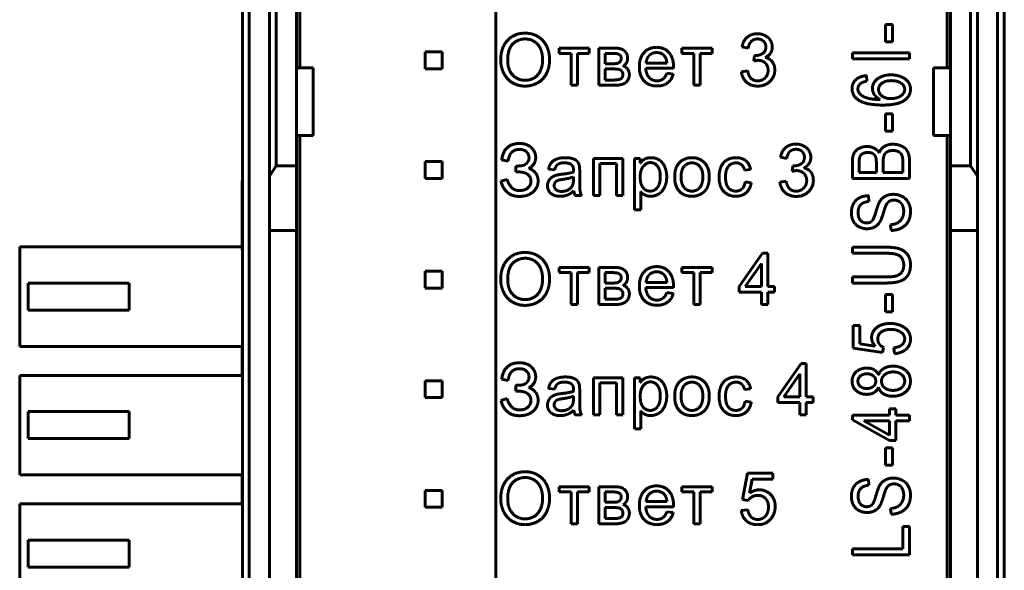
# Model space of a CAD drawing. Header units: millimetres. Extents: x -13 to 16, y -56 to 52.
# Tile 5 of 9: x -13 to 16, y -2 to 14. Entities that reach past the tile are written whole.
import ezdxf

# ---------------------------------------------------------------- set-up
doc = ezdxf.new("R2010")
doc.units = ezdxf.units.MM
doc.linetypes.add('K5LT_BASIC', pattern=[0])

msp = doc.modelspace()

# ---------------------------------------------------------------- linework, layer by layer
at = {"color": 150, "linetype": 'K5LT_BASIC', "lineweight": 60, "true_color": 0x0080ff}
for p, q in [((-5.116, 35.184), (-5.116, 12.784)), ((14.084, 12.784), (14.084, 35.184)), ((-5.816, 9.884), (-5.816, 30.104)), ((-5.216, 12.784), (-5.216, 30.104)), ((14.184, 12.784), (14.184, 30.104)), ((14.784, 30.104), (14.784, 9.884)), ((-6.016, 29.848), (-6.016, 9.576)), ((14.984, 9.576), (14.984, 29.848)), ((0.698, -11.441), (0.698, 27.304)), ((-6.816, 24.664), (-6.816, -27.897)), ((-6.616, -27.897), (-6.616, 24.664)), ((15.584, 24.664), (15.584, -27.897)), ((15.784, 24.664), (15.784, -27.897)), ((12.464, 14.072), (12.255, 14.072)), ((12.255, 14.072), (12.255, 13.558)), ((12.464, 13.558), (12.464, 14.072)), ((12.255, 13.558), (12.464, 13.558)), ((-1.396, 13.259), (-1.396, 12.759)), ((-0.896, 13.259), (-1.396, 13.259)), ((-0.896, 12.759), (-0.896, 13.259)), ((3.473, 13.369), (2.578, 13.369)), ((2.578, 13.369), (2.578, 13.215)), ((2.578, 13.215), (2.933, 13.215)), ((2.933, 13.215), (2.933, 12.271)), ((3.118, 13.215), (3.473, 13.215)), ((3.118, 12.271), (3.118, 13.215)), ((3.473, 13.215), (3.473, 13.369)), ((4.187, 13.369), (3.758, 13.369)), ((3.758, 13.369), (3.758, 12.271)), ((3.944, 13.215), (3.944, 12.906)), ((4.148, 13.215), (3.944, 13.215)), ((7.116, 13.369), (6.222, 13.369)), ((6.222, 13.369), (6.222, 13.215)), ((6.222, 13.215), (6.576, 13.215)), ((6.576, 13.215), (6.576, 12.271)), ((6.761, 13.215), (7.116, 13.215)), ((6.761, 12.271), (6.761, 13.215)), ((7.116, 13.215), (7.116, 13.369)), ((8.002, 13.403), (8.188, 13.369)), ((8.37, 13.152), (8.35, 12.988)), ((12.972, 13.227), (11.276, 13.227)), ((11.276, 13.227), (11.276, 13.048)), ((12.972, 13.048), (12.972, 13.227)), ((3.944, 12.906), (4.142, 12.906)), ((5.158, 12.927), (5.775, 12.927)), ((11.276, 13.048), (12.972, 13.048)), ((-4.716, 12.784), (-5.216, 12.784)), ((-5.216, 10.784), (-5.216, 12.784)), ((-4.716, 10.784), (-4.716, 12.784)), ((-1.396, 12.759), (-0.896, 12.759)), ((3.944, 12.752), (3.944, 12.424)), ((4.17, 12.752), (3.944, 12.752)), ((5.147, 12.773), (5.969, 12.773)), ((5.964, 12.601), (5.772, 12.625)), ((8.169, 12.694), (7.984, 12.67)), ((13.684, 10.784), (13.684, 12.784)), ((14.184, 12.784), (13.684, 12.784)), ((14.184, 10.784), (14.184, 12.784)), ((2.933, 12.271), (3.118, 12.271)), ((3.758, 12.271), (4.254, 12.271)), ((3.944, 12.424), (4.19, 12.424)), ((6.576, 12.271), (6.761, 12.271)), ((11.707, 12.391), (11.691, 12.555)), ((12.255, 11.418), (12.255, 10.904)), ((12.464, 11.418), (12.255, 11.418)), ((12.464, 10.904), (12.464, 11.418)), ((12.255, 10.904), (12.464, 10.904)), ((-5.216, 10.784), (-4.716, 10.784)), ((-5.216, 10.784), (-5.216, 9.884)), ((-5.116, -14.016), (-5.116, 10.784)), ((13.684, 10.784), (14.184, 10.784)), ((14.084, -14.016), (14.084, 10.784)), ((14.184, 9.884), (14.184, 10.784)), ((-1.396, 10.009), (-1.396, 9.509)), ((-0.896, 10.009), (-1.396, 10.009)), ((-0.896, 9.509), (-0.896, 10.009)), ((0.872, 10.059), (1.065, 10.014)), ((3.6, 10.099), (3.6, 9.001)), ((4.465, 10.099), (3.6, 10.099)), ((3.785, 9.001), (3.785, 9.945)), ((3.785, 9.945), (4.28, 9.945)), ((4.28, 9.945), (4.28, 9.001)), ((4.465, 9.001), (4.465, 10.099)), ((4.983, 10.099), (4.814, 10.099)), ((4.814, 10.099), (4.814, 8.58)), ((4.983, 9.955), (4.983, 10.099)), ((9.145, 10.133), (9.331, 10.099)), ((11.276, 10.007), (11.276, 9.5)), ((11.477, 9.949), (11.477, 9.679)), ((11.988, 9.679), (11.988, 9.971)), ((12.189, 9.991), (12.189, 9.679)), ((12.771, 9.679), (12.771, 10.016)), ((12.972, 9.5), (12.972, 10.015)), ((-6.016, 9.576), (-5.816, 9.884)), ((-5.816, 9.884), (-5.216, 9.884)), ((-5.216, 9.884), (-5.216, 7.959)), ((1.29, 9.874), (1.29, 9.699)), ((1.29, 9.699), (1.385, 9.699)), ((2.263, 9.784), (2.446, 9.76)), ((3.187, 9.461), (3.187, 9.708)), ((8.079, 9.747), (8.259, 9.771)), ((9.513, 9.882), (9.493, 9.718)), ((11.477, 9.679), (11.988, 9.679)), ((12.189, 9.679), (12.771, 9.679)), ((14.184, 9.884), (14.184, 7.959)), ((14.784, 9.884), (14.184, 9.884)), ((14.984, 9.576), (14.784, 9.884)), ((-6.826, 9.434), (-6.816, 9.434)), ((-6.826, 9.434), (-6.826, 7.384)), ((-6.016, 7.959), (-6.016, 9.576)), ((-1.396, 9.509), (-0.896, 9.509)), ((1.036, 9.479), (0.845, 9.429)), ((3.003, 9.483), (2.999, 9.551)), ((8.277, 9.379), (8.095, 9.403)), ((9.312, 9.424), (9.127, 9.4)), ((11.276, 9.5), (12.972, 9.5)), ((14.984, 7.959), (14.984, 9.576)), ((4.999, 8.58), (4.999, 9.116)), ((3.052, 9.001), (3.242, 9.001)), ((3.6, 9.001), (3.785, 9.001)), ((4.28, 9.001), (4.465, 9.001)), ((11.768, 8.825), (11.752, 8.997)), ((4.814, 8.58), (4.999, 8.58)), ((-6.016, -11.192), (-6.016, 7.959)), ((-6.016, 7.959), (-5.216, 7.959)), ((-5.216, 7.959), (-5.216, -11.192)), ((12.408, 8.134), (12.427, 7.965)), ((14.184, 7.959), (14.184, -11.192)), ((14.984, 7.959), (14.184, 7.959)), ((14.984, -11.192), (14.984, 7.959)), ((-13.426, 7.479), (-13.426, 4.529)), ((-6.826, 7.479), (-13.426, 7.479)), ((-6.826, 7.384), (-6.816, 7.384)), ((12.256, 7.47), (11.276, 7.47)), ((11.276, 7.47), (11.276, 7.29)), ((8.613, 7.287), (7.918, 6.303)), ((8.764, 7.287), (8.613, 7.287)), ((8.764, 6.303), (8.764, 7.287)), ((11.276, 7.29), (12.255, 7.29)), ((-0.896, 6.759), (-1.396, 6.759)), ((-1.396, 6.759), (-1.396, 6.259)), ((-0.896, 6.259), (-0.896, 6.759)), ((3.473, 6.869), (2.578, 6.869)), ((2.578, 6.869), (2.578, 6.715)), ((3.473, 6.715), (3.473, 6.869)), ((3.758, 6.869), (3.758, 5.771)), ((4.187, 6.869), (3.758, 6.869)), ((7.116, 6.869), (6.222, 6.869)), ((6.222, 6.869), (6.222, 6.715)), ((7.116, 6.715), (7.116, 6.869)), ((8.579, 6.988), (8.101, 6.303)), ((8.579, 6.303), (8.579, 6.988)), ((2.578, 6.715), (2.933, 6.715)), ((2.933, 6.715), (2.933, 5.771)), ((3.118, 5.771), (3.118, 6.715)), ((3.118, 6.715), (3.473, 6.715)), ((4.148, 6.715), (3.944, 6.715)), ((3.944, 6.715), (3.944, 6.406)), ((5.158, 6.427), (5.775, 6.427)), ((6.222, 6.715), (6.576, 6.715)), ((6.576, 6.715), (6.576, 5.771)), ((6.761, 6.715), (7.116, 6.715)), ((6.761, 5.771), (6.761, 6.715)), ((11.276, 6.586), (11.276, 6.407)), ((12.255, 6.586), (11.276, 6.586)), ((-13.176, 5.604), (-13.176, 6.404)), ((-10.176, 6.404), (-13.176, 6.404)), ((-10.176, 5.604), (-10.176, 6.404)), ((-1.396, 6.259), (-0.896, 6.259)), ((3.944, 6.406), (4.142, 6.406)), ((4.17, 6.252), (3.944, 6.252)), ((3.944, 6.252), (3.944, 5.924)), ((5.147, 6.273), (5.969, 6.273)), ((7.918, 6.303), (7.918, 6.133)), ((8.101, 6.303), (8.579, 6.303)), ((8.968, 6.303), (8.764, 6.303)), ((8.968, 6.133), (8.968, 6.303)), ((11.276, 6.407), (12.256, 6.407)), ((3.944, 5.924), (4.19, 5.924)), ((5.964, 6.101), (5.772, 6.125)), ((7.918, 6.133), (8.579, 6.133)), ((8.579, 6.133), (8.579, 5.771)), ((8.764, 5.771), (8.764, 6.133)), ((8.764, 6.133), (8.968, 6.133)), ((12.255, 6.065), (12.255, 5.552)), ((12.464, 6.065), (12.255, 6.065)), ((12.464, 5.552), (12.464, 6.065)), ((-13.176, 5.604), (-10.176, 5.604)), ((2.933, 5.771), (3.118, 5.771)), ((3.758, 5.771), (4.254, 5.771)), ((6.576, 5.771), (6.761, 5.771)), ((8.579, 5.771), (8.764, 5.771)), ((12.255, 5.552), (12.464, 5.552)), ((11.297, 5.144), (11.297, 4.475)), ((11.495, 5.144), (11.297, 5.144)), ((11.495, 4.606), (11.495, 5.144)), ((-13.426, 4.529), (-6.826, 4.529)), ((-6.826, 3.669), (-6.826, 4.529)), ((11.297, 4.475), (12.17, 4.343)), ((11.953, 4.534), (11.495, 4.606)), ((12.17, 4.343), (12.197, 4.499)), ((12.511, 4.488), (12.527, 4.314)), ((9.756, 4.017), (9.061, 3.032)), ((9.907, 4.017), (9.756, 4.017)), ((9.907, 3.032), (9.907, 4.017)), ((-13.426, 3.669), (-13.426, 0.719)), ((-6.826, 3.669), (-13.426, 3.669)), ((-0.896, 3.509), (-1.396, 3.509)), ((-1.396, 3.509), (-1.396, 3.009)), ((-0.896, 3.009), (-0.896, 3.509)), ((0.872, 3.559), (1.065, 3.514)), ((4.465, 3.599), (3.6, 3.599)), ((3.6, 3.599), (3.6, 2.501)), ((4.465, 2.501), (4.465, 3.599)), ((4.983, 3.599), (4.814, 3.599)), ((4.814, 3.599), (4.814, 2.08)), ((4.983, 3.455), (4.983, 3.599)), ((9.722, 3.718), (9.244, 3.032)), ((9.722, 3.032), (9.722, 3.718)), ((1.29, 3.374), (1.29, 3.199)), ((2.263, 3.284), (2.446, 3.26)), ((3.785, 2.501), (3.785, 3.445)), ((3.785, 3.445), (4.28, 3.445)), ((4.28, 3.445), (4.28, 2.501)), ((8.079, 3.247), (8.259, 3.271)), ((-1.396, 3.009), (-0.896, 3.009)), ((1.036, 2.979), (0.845, 2.929)), ((1.29, 3.199), (1.385, 3.199)), ((3.003, 2.983), (2.999, 3.051)), ((3.187, 2.961), (3.187, 3.208)), ((9.061, 3.032), (9.061, 2.863)), ((9.244, 3.032), (9.722, 3.032)), ((10.111, 3.032), (9.907, 3.032)), ((10.111, 2.863), (10.111, 3.032)), ((8.277, 2.879), (8.095, 2.903)), ((9.061, 2.863), (9.722, 2.863)), ((9.722, 2.863), (9.722, 2.501)), ((9.907, 2.501), (9.907, 2.863)), ((9.907, 2.863), (10.111, 2.863)), ((12.376, 2.673), (12.376, 2.491)), ((12.567, 2.673), (12.376, 2.673)), ((12.567, 2.491), (12.567, 2.673)), ((-13.176, 1.794), (-13.176, 2.594)), ((-10.176, 2.594), (-13.176, 2.594)), ((-10.176, 1.794), (-10.176, 2.594)), ((3.052, 2.501), (3.242, 2.501)), ((3.6, 2.501), (3.785, 2.501)), ((4.28, 2.501), (4.465, 2.501)), ((4.999, 2.08), (4.999, 2.616)), ((9.722, 2.501), (9.907, 2.501)), ((11.276, 2.491), (11.276, 2.356)), ((12.376, 2.491), (11.276, 2.491)), ((11.276, 2.356), (12.376, 1.737)), ((12.972, 2.491), (12.567, 2.491)), ((12.972, 2.324), (12.972, 2.491)), ((4.814, 2.08), (4.999, 2.08)), ((12.376, 2.324), (11.617, 2.324)), ((11.617, 2.324), (12.376, 1.9)), ((12.376, 1.9), (12.376, 2.324)), ((12.567, 2.324), (12.972, 2.324)), ((12.567, 1.737), (12.567, 2.324)), ((-13.176, 1.794), (-10.176, 1.794)), ((12.255, 1.522), (12.255, 1.009)), ((12.464, 1.522), (12.255, 1.522)), ((12.376, 1.737), (12.567, 1.737)), ((12.464, 1.009), (12.464, 1.522)), ((12.255, 1.009), (12.464, 1.009)), ((-13.426, 0.719), (-6.826, 0.719)), ((-6.826, -0.141), (-6.826, 0.719)), ((8.161, 0.768), (8.016, -0.012)), ((8.915, 0.768), (8.161, 0.768)), ((8.229, 0.181), (8.308, 0.591)), ((8.308, 0.591), (8.915, 0.591)), ((8.915, 0.591), (8.915, 0.768)), ((11.768, 0.414), (11.752, 0.586)), ((2.578, 0.369), (2.578, 0.215)), ((3.473, 0.369), (2.578, 0.369)), ((3.473, 0.215), (3.473, 0.369)), ((4.187, 0.369), (3.758, 0.369)), ((3.758, 0.369), (3.758, -0.729)), ((6.222, 0.369), (6.222, 0.215)), ((7.116, 0.369), (6.222, 0.369)), ((7.116, 0.215), (7.116, 0.369)), ((-1.396, 0.259), (-1.396, -0.241)), ((-0.896, 0.259), (-1.396, 0.259)), ((-0.896, -0.241), (-0.896, 0.259)), ((2.578, 0.215), (2.933, 0.215)), ((2.933, 0.215), (2.933, -0.729)), ((3.118, -0.729), (3.118, 0.215)), ((3.118, 0.215), (3.473, 0.215)), ((3.944, 0.215), (3.944, -0.094)), ((4.148, 0.215), (3.944, 0.215)), ((6.222, 0.215), (6.576, 0.215)), ((6.576, 0.215), (6.576, -0.729)), ((6.761, -0.729), (6.761, 0.215)), ((6.761, 0.215), (7.116, 0.215)), ((-6.826, -0.141), (-13.426, -0.141)), ((-13.426, -0.141), (-13.426, -3.091)), ((-1.396, -0.241), (-0.896, -0.241)), ((3.944, -0.094), (4.142, -0.094)), ((3.944, -0.248), (3.944, -0.576)), ((4.17, -0.248), (3.944, -0.248)), ((5.147, -0.227), (5.969, -0.227)), ((5.158, -0.073), (5.775, -0.073)), ((8.016, -0.012), (8.19, -0.036)), ((12.408, -0.277), (12.427, -0.446)), ((3.944, -0.576), (4.19, -0.576)), ((5.964, -0.399), (5.772, -0.375)), ((8.177, -0.319), (7.981, -0.332)), ((2.933, -0.729), (3.118, -0.729)), ((3.758, -0.729), (4.254, -0.729)), ((6.576, -0.729), (6.761, -0.729)), ((12.972, -0.809), (12.771, -0.809)), ((12.771, -0.809), (12.771, -1.475)), ((12.972, -1.655), (12.972, -0.809)), ((-13.176, -2.016), (-13.176, -1.216)), ((-10.176, -1.216), (-13.176, -1.216)), ((-10.176, -2.016), (-10.176, -1.216)), ((11.276, -1.475), (11.276, -1.655)), ((12.771, -1.475), (11.276, -1.475)), ((11.276, -1.655), (12.972, -1.655)), ((-13.176, -2.016), (-10.176, -2.016))]:
    msp.add_line(p, q, dxfattribs=at)
for points in [[(1.57, 13.813), (1.25, 13.813), (1.048, 13.6)], [(1.948, 13.713), (1.78, 13.813), (1.57, 13.813)], [(8.458, 13.795), (8.278, 13.795), (8.157, 13.692)], [(8.687, 13.741), (8.582, 13.795), (8.458, 13.795)], [(8.847, 13.596), (8.791, 13.688), (8.687, 13.741)], [(1.048, 13.6), (0.845, 13.386), (0.845, 13.009)], [(1.205, 13.495), (1.052, 13.348), (1.052, 13.006)], [(1.571, 13.641), (1.358, 13.641), (1.205, 13.495)], [(1.841, 13.565), (1.721, 13.641), (1.571, 13.641)], [(2.024, 13.351), (1.961, 13.489), (1.841, 13.565)], [(2.204, 13.433), (2.116, 13.613), (1.948, 13.713)], [(8.157, 13.692), (8.036, 13.59), (8.002, 13.403)], [(8.188, 13.369), (8.208, 13.505), (8.281, 13.573)], [(8.281, 13.573), (8.353, 13.641), (8.462, 13.641)], [(8.462, 13.641), (8.572, 13.641), (8.642, 13.574)], [(8.642, 13.574), (8.711, 13.506), (8.711, 13.404)], [(8.902, 13.4), (8.902, 13.503), (8.847, 13.596)], [(2.086, 13.028), (2.086, 13.213), (2.024, 13.351)], [(2.293, 13.026), (2.293, 13.254), (2.204, 13.433)], [(4.358, 13.181), (4.297, 13.215), (4.148, 13.215)], [(4.423, 13.342), (4.346, 13.369), (4.187, 13.369)], [(4.42, 13.06), (4.42, 13.147), (4.358, 13.181)], [(4.555, 13.245), (4.5, 13.316), (4.423, 13.342)], [(4.61, 13.077), (4.61, 13.175), (4.555, 13.245)], [(5.1, 13.24), (4.957, 13.087), (4.957, 12.81)], [(5.47, 13.393), (5.243, 13.393), (5.1, 13.24)], [(5.255, 13.154), (5.167, 13.069), (5.158, 12.927)], [(5.831, 13.243), (5.691, 13.393), (5.47, 13.393)], [(5.97, 12.823), (5.97, 13.094), (5.831, 13.243)], [(8.4, 13.15), (8.389, 13.15), (8.37, 13.152)], [(8.616, 13.212), (8.52, 13.15), (8.4, 13.15)], [(8.711, 13.404), (8.711, 13.274), (8.616, 13.212)], [(8.693, 13.092), (8.796, 13.139), (8.849, 13.22)], [(8.849, 13.22), (8.902, 13.301), (8.902, 13.4)], [(0.845, 13.009), (0.845, 12.809), (0.932, 12.63)], [(1.052, 13.006), (1.052, 12.732), (1.199, 12.574)], [(1.94, 12.576), (2.086, 12.735), (2.086, 13.028)], [(2.2, 12.614), (2.293, 12.796), (2.293, 13.026)], [(4.142, 12.906), (4.261, 12.906), (4.305, 12.918)], [(4.305, 12.918), (4.35, 12.931), (4.385, 12.969)], [(4.385, 12.969), (4.42, 13.007), (4.42, 13.06)], [(4.481, 12.841), (4.546, 12.881), (4.578, 12.939)], [(4.578, 12.939), (4.61, 12.998), (4.61, 13.077)], [(5.775, 12.927), (5.762, 13.064), (5.704, 13.133)], [(8.35, 12.988), (8.428, 13.008), (8.481, 13.008)], [(8.481, 13.008), (8.61, 13.008), (8.694, 12.925)], [(8.902, 12.963), (8.827, 13.061), (8.693, 13.092)], [(8.694, 12.925), (8.778, 12.842), (8.778, 12.714)], [(8.976, 12.719), (8.976, 12.865), (8.902, 12.963)], [(0.932, 12.63), (1.019, 12.451), (1.187, 12.348)], [(1.199, 12.574), (1.346, 12.416), (1.568, 12.416)], [(1.568, 12.416), (1.794, 12.416), (1.94, 12.576)], [(1.936, 12.338), (2.107, 12.431), (2.2, 12.614)], [(4.347, 12.74), (4.291, 12.752), (4.17, 12.752)], [(4.436, 12.684), (4.402, 12.729), (4.347, 12.74)], [(4.408, 12.461), (4.467, 12.497), (4.47, 12.587)], [(4.47, 12.587), (4.47, 12.639), (4.436, 12.684)], [(4.61, 12.745), (4.559, 12.816), (4.481, 12.841)], [(4.549, 12.346), (4.65, 12.421), (4.661, 12.577)], [(4.661, 12.577), (4.661, 12.674), (4.61, 12.745)], [(4.957, 12.81), (4.957, 12.543), (5.098, 12.395)], [(5.25, 12.497), (5.158, 12.593), (5.147, 12.773)], [(5.772, 12.625), (5.73, 12.508), (5.657, 12.454)], [(5.795, 12.34), (5.919, 12.433), (5.964, 12.601)], [(5.969, 12.773), (5.97, 12.806), (5.97, 12.823)], [(7.984, 12.67), (8.002, 12.482), (8.134, 12.363)], [(8.277, 12.467), (8.201, 12.537), (8.169, 12.694)], [(8.778, 12.714), (8.778, 12.58), (8.688, 12.489)], [(8.831, 12.382), (8.976, 12.52), (8.976, 12.719)], [(12.421, 12.577), (12.178, 12.577), (12.024, 12.46)], [(12.718, 12.522), (12.581, 12.577), (12.421, 12.577)], [(1.187, 12.348), (1.355, 12.244), (1.569, 12.244)], [(1.569, 12.244), (1.766, 12.244), (1.936, 12.338)], [(4.19, 12.424), (4.349, 12.424), (4.408, 12.461)], [(4.254, 12.271), (4.447, 12.271), (4.549, 12.346)], [(5.098, 12.395), (5.24, 12.247), (5.481, 12.247)], [(5.481, 12.4), (5.343, 12.4), (5.25, 12.497)], [(5.657, 12.454), (5.584, 12.4), (5.481, 12.4)], [(5.481, 12.247), (5.672, 12.247), (5.795, 12.34)], [(8.134, 12.363), (8.266, 12.244), (8.465, 12.244)], [(8.466, 12.398), (8.354, 12.398), (8.277, 12.467)], [(8.465, 12.244), (8.687, 12.244), (8.831, 12.382)], [(8.688, 12.489), (8.598, 12.398), (8.466, 12.398)], [(11.38, 12.433), (11.268, 12.33), (11.268, 12.17)], [(11.691, 12.555), (11.493, 12.535), (11.38, 12.433)], [(11.44, 12.16), (11.44, 12.26), (11.529, 12.328)], [(11.529, 12.328), (11.584, 12.369), (11.707, 12.391)], [(12.024, 12.46), (11.871, 12.342), (11.871, 12.176)], [(12.155, 12.331), (12.054, 12.257), (12.054, 12.142)], [(12.433, 12.405), (12.256, 12.405), (12.155, 12.331)], [(12.722, 12.33), (12.616, 12.405), (12.433, 12.405)], [(12.928, 12.371), (12.855, 12.467), (12.718, 12.522)], [(12.829, 12.148), (12.829, 12.255), (12.722, 12.33)], [(13.001, 12.153), (13.001, 12.274), (12.928, 12.371)], [(11.268, 12.17), (11.268, 11.955), (11.462, 11.828)], [(11.495, 12.018), (11.44, 12.08), (11.44, 12.16)], [(11.705, 11.894), (11.567, 11.94), (11.495, 12.018)], [(11.871, 12.176), (11.871, 12.081), (11.927, 11.994)], [(11.927, 11.994), (11.982, 11.907), (12.097, 11.846)], [(12.054, 12.142), (12.054, 12.029), (12.155, 11.951)], [(12.627, 11.909), (12.726, 11.946), (12.777, 12.01)], [(12.777, 12.01), (12.829, 12.075), (12.829, 12.148)], [(12.809, 11.814), (13.001, 11.945), (13.001, 12.153)], [(11.462, 11.828), (11.686, 11.682), (12.178, 11.682)], [(12.097, 11.846), (11.842, 11.848), (11.705, 11.894)], [(12.155, 11.951), (12.256, 11.873), (12.421, 11.873)], [(12.178, 11.682), (12.618, 11.682), (12.809, 11.814)], [(12.421, 11.873), (12.529, 11.873), (12.627, 11.909)], [(1.402, 10.543), (0.943, 10.543), (0.872, 10.059)], [(1.753, 10.419), (1.623, 10.543), (1.402, 10.543)], [(9.601, 10.525), (9.421, 10.525), (9.3, 10.422)], [(9.83, 10.471), (9.725, 10.525), (9.601, 10.525)], [(12.48, 10.521), (12.332, 10.521), (12.223, 10.454)], [(12.702, 10.481), (12.599, 10.521), (12.48, 10.521)], [(1.096, 10.157), (1.126, 10.252), (1.207, 10.31)], [(1.207, 10.31), (1.287, 10.368), (1.401, 10.368)], [(1.401, 10.368), (1.531, 10.368), (1.608, 10.295)], [(1.608, 10.295), (1.684, 10.221), (1.684, 10.122)], [(1.882, 10.13), (1.882, 10.296), (1.753, 10.419)], [(9.3, 10.422), (9.179, 10.32), (9.145, 10.133)], [(9.331, 10.099), (9.351, 10.235), (9.424, 10.303)], [(9.424, 10.303), (9.496, 10.371), (9.605, 10.371)], [(9.605, 10.371), (9.715, 10.371), (9.785, 10.304)], [(9.785, 10.304), (9.854, 10.236), (9.854, 10.134)], [(9.99, 10.325), (9.934, 10.418), (9.83, 10.471)], [(10.045, 10.129), (10.045, 10.233), (9.99, 10.325)], [(11.327, 10.255), (11.276, 10.161), (11.276, 10.007)], [(11.486, 10.402), (11.379, 10.349), (11.327, 10.255)], [(11.71, 10.455), (11.593, 10.455), (11.486, 10.402)], [(11.588, 10.245), (11.524, 10.213), (11.5, 10.153)], [(11.736, 10.277), (11.652, 10.277), (11.588, 10.245)], [(11.914, 10.407), (11.818, 10.455), (11.71, 10.455)], [(11.884, 10.243), (11.825, 10.277), (11.736, 10.277)], [(11.968, 10.141), (11.943, 10.209), (11.884, 10.243)], [(12.07, 10.265), (12.011, 10.36), (11.914, 10.407)], [(12.223, 10.454), (12.115, 10.388), (12.07, 10.265)], [(12.315, 10.296), (12.245, 10.256), (12.217, 10.188)], [(12.48, 10.336), (12.385, 10.336), (12.315, 10.296)], [(12.622, 10.309), (12.56, 10.336), (12.48, 10.336)], [(12.716, 10.241), (12.684, 10.282), (12.622, 10.309)], [(12.86, 10.381), (12.804, 10.441), (12.702, 10.481)], [(12.763, 10.137), (12.749, 10.199), (12.716, 10.241)], [(12.943, 10.233), (12.915, 10.322), (12.86, 10.381)], [(12.972, 10.015), (12.972, 10.144), (12.943, 10.233)], [(1.065, 10.014), (1.065, 10.061), (1.096, 10.157)], [(1.628, 9.972), (1.572, 9.906), (1.5, 9.89)], [(1.684, 10.122), (1.684, 10.038), (1.628, 9.972)], [(1.682, 9.801), (1.882, 9.918), (1.882, 10.13)], [(2.345, 9.973), (2.288, 9.901), (2.263, 9.784)], [(2.51, 10.084), (2.403, 10.045), (2.345, 9.973)], [(2.76, 10.122), (2.618, 10.122), (2.51, 10.084)], [(2.54, 9.923), (2.603, 9.969), (2.736, 9.969)], [(2.736, 9.969), (2.879, 9.969), (2.951, 9.906)], [(2.99, 10.089), (2.902, 10.122), (2.76, 10.122)], [(3.119, 10.006), (3.078, 10.056), (2.99, 10.089)], [(3.178, 9.879), (3.161, 9.956), (3.119, 10.006)], [(5.119, 10.081), (5.044, 10.039), (4.983, 9.955)], [(5.286, 9.977), (5.167, 9.977), (5.075, 9.866)], [(5.303, 10.122), (5.195, 10.122), (5.119, 10.081)], [(5.492, 9.873), (5.406, 9.977), (5.286, 9.977)], [(5.552, 10.05), (5.444, 10.122), (5.303, 10.122)], [(5.714, 9.846), (5.659, 9.978), (5.552, 10.05)], [(6.174, 10.001), (6.005, 9.854), (6.005, 9.55)], [(6.518, 10.122), (6.315, 10.122), (6.174, 10.001)], [(6.518, 9.969), (6.379, 9.969), (6.287, 9.865)], [(6.888, 9.974), (6.744, 10.122), (6.518, 10.122)], [(6.748, 9.864), (6.656, 9.969), (6.518, 9.969)], [(7.031, 9.565), (7.031, 9.826), (6.888, 9.974)], [(7.56, 10.056), (7.44, 9.989), (7.381, 9.856)], [(7.822, 10.122), (7.68, 10.122), (7.56, 10.056)], [(7.601, 9.868), (7.688, 9.969), (7.829, 9.969)], [(8.113, 10.031), (8, 10.122), (7.822, 10.122)], [(7.829, 9.969), (7.922, 9.969), (7.988, 9.913)], [(8.259, 9.771), (8.227, 9.939), (8.113, 10.031)], [(9.759, 9.942), (9.663, 9.88), (9.543, 9.88)], [(9.854, 10.134), (9.854, 10.004), (9.759, 9.942)], [(9.836, 9.821), (9.939, 9.869), (9.992, 9.95)], [(9.992, 9.95), (10.045, 10.031), (10.045, 10.129)], [(11.5, 10.153), (11.477, 10.094), (11.477, 9.949)], [(11.988, 9.971), (11.988, 10.089), (11.968, 10.141)], [(12.217, 10.188), (12.189, 10.119), (12.189, 9.991)], [(12.771, 10.016), (12.771, 10.102), (12.763, 10.137)], [(1.5, 9.89), (1.427, 9.874), (1.29, 9.874)], [(1.385, 9.699), (1.55, 9.699), (1.646, 9.625)], [(1.876, 9.67), (1.798, 9.769), (1.682, 9.801)], [(1.954, 9.434), (1.954, 9.571), (1.876, 9.67)], [(2.446, 9.76), (2.476, 9.877), (2.54, 9.923)], [(3.003, 9.696), (2.896, 9.659), (2.668, 9.633)], [(2.951, 9.906), (3.004, 9.859), (3.004, 9.745)], [(3.004, 9.745), (3.004, 9.735), (3.003, 9.696)], [(3.187, 9.708), (3.187, 9.832), (3.178, 9.879)], [(5.075, 9.866), (4.983, 9.755), (4.983, 9.544)], [(5.579, 9.559), (5.579, 9.769), (5.492, 9.873)], [(5.769, 9.558), (5.769, 9.715), (5.714, 9.846)], [(6.287, 9.865), (6.195, 9.761), (6.195, 9.55)], [(6.841, 9.556), (6.841, 9.76), (6.748, 9.864)], [(7.381, 9.856), (7.322, 9.723), (7.322, 9.545)], [(7.513, 9.551), (7.513, 9.768), (7.601, 9.868)], [(7.988, 9.913), (8.053, 9.857), (8.079, 9.747)], [(9.493, 9.718), (9.571, 9.738), (9.624, 9.738)], [(9.543, 9.88), (9.532, 9.88), (9.513, 9.882)], [(9.624, 9.738), (9.753, 9.738), (9.837, 9.655)], [(10.045, 9.693), (9.97, 9.79), (9.836, 9.821)], [(9.837, 9.655), (9.921, 9.572), (9.921, 9.444)], [(10.119, 9.448), (10.119, 9.595), (10.045, 9.693)], [(0.845, 9.429), (0.974, 8.974), (1.403, 8.974)], [(1.151, 9.257), (1.057, 9.368), (1.036, 9.479)], [(1.646, 9.625), (1.742, 9.551), (1.742, 9.426)], [(1.742, 9.426), (1.742, 9.31), (1.651, 9.228)], [(1.803, 9.106), (1.954, 9.238), (1.954, 9.434)], [(2.269, 9.437), (2.232, 9.371), (2.232, 9.29)], [(2.366, 9.544), (2.306, 9.504), (2.269, 9.437)], [(2.501, 9.605), (2.426, 9.584), (2.366, 9.544)], [(2.456, 9.383), (2.43, 9.344), (2.43, 9.295)], [(2.53, 9.444), (2.482, 9.423), (2.456, 9.383)], [(2.668, 9.633), (2.556, 9.619), (2.501, 9.605)], [(2.693, 9.481), (2.578, 9.464), (2.53, 9.444)], [(2.999, 9.551), (2.897, 9.51), (2.693, 9.481)], [(2.973, 9.298), (3.003, 9.36), (3.003, 9.483)], [(3.198, 9.133), (3.187, 9.202), (3.187, 9.461)], [(4.983, 9.544), (4.983, 9.332), (5.069, 9.231)], [(5.49, 9.235), (5.579, 9.34), (5.579, 9.559)], [(5.708, 9.255), (5.769, 9.39), (5.769, 9.558)], [(6.005, 9.55), (6.005, 9.272), (6.147, 9.124)], [(6.195, 9.55), (6.195, 9.34), (6.287, 9.235)], [(6.749, 9.235), (6.841, 9.341), (6.841, 9.556)], [(6.968, 9.232), (7.031, 9.354), (7.031, 9.565)], [(7.322, 9.545), (7.322, 9.271), (7.459, 9.124)], [(7.598, 9.23), (7.513, 9.33), (7.513, 9.551)], [(8.095, 9.403), (8.075, 9.264), (8.002, 9.197)], [(8.124, 9.083), (8.248, 9.19), (8.277, 9.379)], [(9.127, 9.4), (9.145, 9.211), (9.277, 9.093)], [(9.42, 9.197), (9.344, 9.266), (9.312, 9.424)], [(9.921, 9.444), (9.921, 9.309), (9.831, 9.219)], [(9.974, 9.112), (10.119, 9.25), (10.119, 9.448)], [(1.401, 9.146), (1.246, 9.146), (1.151, 9.257)], [(1.651, 9.228), (1.559, 9.146), (1.401, 9.146)], [(1.403, 8.974), (1.652, 8.974), (1.803, 9.106)], [(2.232, 9.29), (2.232, 9.153), (2.33, 9.065)], [(2.33, 9.065), (2.428, 8.977), (2.611, 8.977)], [(2.43, 9.295), (2.43, 9.221), (2.487, 9.172)], [(2.487, 9.172), (2.544, 9.122), (2.654, 9.122)], [(2.654, 9.122), (2.763, 9.122), (2.848, 9.169)], [(2.818, 9.013), (2.914, 9.05), (3.015, 9.138)], [(2.848, 9.169), (2.933, 9.216), (2.973, 9.298)], [(3.015, 9.138), (3.023, 9.059), (3.052, 9.001)], [(3.242, 9.001), (3.209, 9.064), (3.198, 9.133)], [(4.999, 9.116), (5.047, 9.056), (5.121, 9.016)], [(5.069, 9.231), (5.155, 9.13), (5.277, 9.13)], [(5.277, 9.13), (5.402, 9.13), (5.49, 9.235)], [(5.532, 9.048), (5.648, 9.12), (5.708, 9.255)], [(6.147, 9.124), (6.288, 8.977), (6.518, 8.977)], [(6.287, 9.235), (6.379, 9.13), (6.518, 9.13)], [(6.518, 9.13), (6.657, 9.13), (6.749, 9.235)], [(6.783, 9.044), (6.904, 9.111), (6.968, 9.232)], [(7.459, 9.124), (7.596, 8.977), (7.821, 8.977)], [(7.819, 9.13), (7.682, 9.13), (7.598, 9.23)], [(8.002, 9.197), (7.928, 9.13), (7.819, 9.13)], [(7.821, 8.977), (8.001, 8.977), (8.124, 9.083)], [(9.277, 9.093), (9.409, 8.974), (9.608, 8.974)], [(9.609, 9.128), (9.497, 9.128), (9.42, 9.197)], [(9.608, 8.974), (9.83, 8.974), (9.974, 9.112)], [(9.831, 9.219), (9.741, 9.128), (9.609, 9.128)], [(2.611, 8.977), (2.721, 8.977), (2.818, 9.013)], [(5.121, 9.016), (5.195, 8.977), (5.289, 8.977)], [(5.289, 8.977), (5.416, 8.977), (5.532, 9.048)], [(6.518, 8.977), (6.662, 8.977), (6.783, 9.044)], [(11.485, 8.931), (11.368, 8.869), (11.307, 8.754)], [(11.752, 8.997), (11.603, 8.992), (11.485, 8.931)], [(11.529, 8.732), (11.61, 8.811), (11.768, 8.825)], [(12.08, 8.807), (12.034, 8.726), (11.973, 8.508)], [(12.253, 8.98), (12.149, 8.924), (12.08, 8.807)], [(12.494, 9.036), (12.358, 9.036), (12.253, 8.98)], [(12.273, 8.706), (12.314, 8.791), (12.373, 8.828)], [(12.373, 8.828), (12.432, 8.865), (12.512, 8.865)], [(12.749, 8.975), (12.629, 9.036), (12.494, 9.036)], [(12.512, 8.865), (12.59, 8.865), (12.657, 8.826)], [(12.657, 8.826), (12.723, 8.788), (12.762, 8.711)], [(12.934, 8.798), (12.868, 8.913), (12.749, 8.975)], [(13.001, 8.539), (13.001, 8.683), (12.934, 8.798)], [(11.307, 8.754), (11.247, 8.64), (11.247, 8.49)], [(11.247, 8.49), (11.247, 8.354), (11.305, 8.242)], [(11.448, 8.497), (11.448, 8.652), (11.529, 8.732)], [(11.522, 8.261), (11.448, 8.335), (11.448, 8.497)], [(11.973, 8.508), (11.911, 8.291), (11.852, 8.24)], [(12.191, 8.466), (12.247, 8.652), (12.273, 8.706)], [(12.8, 8.531), (12.8, 8.416), (12.749, 8.325)], [(12.762, 8.711), (12.8, 8.633), (12.8, 8.531)], [(12.934, 8.233), (13.001, 8.356), (13.001, 8.539)], [(11.305, 8.242), (11.363, 8.131), (11.474, 8.073)], [(11.702, 8.187), (11.597, 8.187), (11.522, 8.261)], [(11.852, 8.24), (11.793, 8.187), (11.702, 8.187)], [(11.927, 8.063), (12.021, 8.11), (12.085, 8.206)], [(12.085, 8.206), (12.135, 8.281), (12.191, 8.466)], [(12.617, 8.19), (12.536, 8.146), (12.408, 8.134)], [(12.749, 8.325), (12.699, 8.233), (12.617, 8.19)], [(12.732, 8.039), (12.867, 8.109), (12.934, 8.233)], [(11.474, 8.073), (11.586, 8.015), (11.715, 8.015)], [(11.715, 8.015), (11.832, 8.015), (11.927, 8.063)], [(12.427, 7.965), (12.597, 7.969), (12.732, 8.039)], [(1.57, 7.313), (1.25, 7.313), (1.048, 7.1)], [(1.948, 7.213), (1.78, 7.313), (1.57, 7.313)], [(12.662, 7.424), (12.511, 7.47), (12.256, 7.47)], [(12.907, 7.258), (12.812, 7.378), (12.662, 7.424)], [(1.048, 7.1), (0.845, 6.886), (0.845, 6.509)], [(1.571, 7.141), (1.358, 7.141), (1.205, 6.995)], [(1.841, 7.065), (1.721, 7.141), (1.571, 7.141)], [(2.024, 6.851), (1.961, 6.989), (1.841, 7.065)], [(2.204, 6.933), (2.116, 7.113), (1.948, 7.213)], [(12.255, 7.29), (12.575, 7.29), (12.687, 7.207)], [(12.687, 7.207), (12.8, 7.123), (12.8, 6.926)], [(13.001, 6.942), (13.001, 7.137), (12.907, 7.258)], [(1.205, 6.995), (1.052, 6.848), (1.052, 6.506)], [(2.086, 6.528), (2.086, 6.713), (2.024, 6.851)], [(2.293, 6.526), (2.293, 6.754), (2.204, 6.933)], [(4.423, 6.842), (4.346, 6.869), (4.187, 6.869)], [(4.555, 6.745), (4.5, 6.816), (4.423, 6.842)], [(4.61, 6.577), (4.61, 6.675), (4.555, 6.745)], [(5.1, 6.74), (4.957, 6.587), (4.957, 6.31)], [(5.47, 6.893), (5.243, 6.893), (5.1, 6.74)], [(5.831, 6.743), (5.691, 6.893), (5.47, 6.893)], [(5.97, 6.323), (5.97, 6.594), (5.831, 6.743)], [(12.743, 6.731), (12.686, 6.652), (12.581, 6.619)], [(12.8, 6.926), (12.8, 6.811), (12.743, 6.731)], [(12.919, 6.631), (13.001, 6.752), (13.001, 6.942)], [(0.845, 6.509), (0.845, 6.309), (0.932, 6.13)], [(1.052, 6.506), (1.052, 6.232), (1.199, 6.074)], [(1.94, 6.076), (2.086, 6.235), (2.086, 6.528)], [(2.2, 6.114), (2.293, 6.296), (2.293, 6.526)], [(4.358, 6.681), (4.297, 6.715), (4.148, 6.715)], [(4.305, 6.418), (4.35, 6.431), (4.385, 6.469)], [(4.42, 6.56), (4.42, 6.647), (4.358, 6.681)], [(4.385, 6.469), (4.42, 6.507), (4.42, 6.56)], [(4.481, 6.341), (4.546, 6.381), (4.578, 6.439)], [(4.578, 6.439), (4.61, 6.498), (4.61, 6.577)], [(5.255, 6.654), (5.167, 6.569), (5.158, 6.427)], [(5.775, 6.427), (5.762, 6.564), (5.704, 6.633)], [(12.581, 6.619), (12.477, 6.586), (12.255, 6.586)], [(12.256, 6.407), (12.525, 6.407), (12.681, 6.458)], [(12.681, 6.458), (12.837, 6.51), (12.919, 6.631)], [(4.142, 6.406), (4.261, 6.406), (4.305, 6.418)], [(4.347, 6.24), (4.291, 6.252), (4.17, 6.252)], [(4.436, 6.184), (4.402, 6.229), (4.347, 6.24)], [(4.47, 6.087), (4.47, 6.139), (4.436, 6.184)], [(4.61, 6.245), (4.559, 6.316), (4.481, 6.341)], [(4.661, 6.077), (4.661, 6.174), (4.61, 6.245)], [(4.957, 6.31), (4.957, 6.043), (5.098, 5.895)], [(5.25, 5.997), (5.158, 6.093), (5.147, 6.273)], [(5.969, 6.273), (5.97, 6.306), (5.97, 6.323)], [(0.932, 6.13), (1.019, 5.951), (1.187, 5.848)], [(1.187, 5.848), (1.355, 5.744), (1.569, 5.744)], [(1.199, 6.074), (1.346, 5.916), (1.568, 5.916)], [(1.568, 5.916), (1.794, 5.916), (1.94, 6.076)], [(1.936, 5.838), (2.107, 5.931), (2.2, 6.114)], [(4.19, 5.924), (4.349, 5.924), (4.408, 5.961)], [(4.254, 5.771), (4.447, 5.771), (4.549, 5.846)], [(4.408, 5.961), (4.467, 5.997), (4.47, 6.087)], [(4.549, 5.846), (4.65, 5.921), (4.661, 6.077)], [(5.098, 5.895), (5.24, 5.747), (5.481, 5.747)], [(5.481, 5.9), (5.343, 5.9), (5.25, 5.997)], [(5.657, 5.954), (5.584, 5.9), (5.481, 5.9)], [(5.772, 6.125), (5.73, 6.008), (5.657, 5.954)], [(5.795, 5.84), (5.919, 5.933), (5.964, 6.101)], [(1.569, 5.744), (1.766, 5.744), (1.936, 5.838)], [(5.481, 5.747), (5.672, 5.747), (5.795, 5.84)], [(12.001, 5.087), (11.847, 4.965), (11.847, 4.789)], [(12.397, 5.208), (12.155, 5.208), (12.001, 5.087)], [(12.133, 4.952), (12.236, 5.031), (12.414, 5.031)], [(12.795, 5.101), (12.627, 5.208), (12.397, 5.208)], [(12.414, 5.031), (12.602, 5.031), (12.715, 4.949)], [(13.001, 4.747), (13.001, 4.971), (12.795, 5.101)], [(11.847, 4.789), (11.847, 4.655), (11.953, 4.534)], [(12.03, 4.744), (12.03, 4.874), (12.133, 4.952)], [(12.076, 4.599), (12.03, 4.663), (12.03, 4.744)], [(12.715, 4.949), (12.829, 4.868), (12.829, 4.747)], [(12.829, 4.747), (12.829, 4.646), (12.749, 4.577)], [(12.871, 4.447), (13.001, 4.563), (13.001, 4.747)], [(12.197, 4.499), (12.123, 4.536), (12.076, 4.599)], [(12.749, 4.577), (12.67, 4.508), (12.511, 4.488)], [(12.527, 4.314), (12.741, 4.33), (12.871, 4.447)], [(1.402, 4.043), (0.943, 4.043), (0.872, 3.559)], [(1.096, 3.657), (1.126, 3.752), (1.207, 3.81)], [(1.207, 3.81), (1.287, 3.868), (1.401, 3.868)], [(1.401, 3.868), (1.531, 3.868), (1.608, 3.795)], [(1.753, 3.919), (1.623, 4.043), (1.402, 4.043)], [(1.882, 3.63), (1.882, 3.796), (1.753, 3.919)], [(11.711, 3.888), (11.526, 3.888), (11.397, 3.78)], [(11.916, 3.838), (11.829, 3.888), (11.711, 3.888)], [(12.051, 3.687), (12.004, 3.788), (11.916, 3.838)], [(12.216, 3.878), (12.102, 3.813), (12.051, 3.687)], [(12.487, 3.943), (12.329, 3.943), (12.216, 3.878)], [(12.853, 3.82), (12.704, 3.943), (12.487, 3.943)], [(13.001, 3.497), (13.001, 3.698), (12.853, 3.82)], [(1.065, 3.514), (1.065, 3.561), (1.096, 3.657)], [(1.608, 3.795), (1.684, 3.721), (1.684, 3.622)], [(1.684, 3.622), (1.684, 3.538), (1.628, 3.472)], [(1.682, 3.301), (1.882, 3.418), (1.882, 3.63)], [(2.51, 3.584), (2.403, 3.545), (2.345, 3.473)], [(2.76, 3.622), (2.618, 3.622), (2.51, 3.584)], [(2.99, 3.589), (2.902, 3.622), (2.76, 3.622)], [(3.119, 3.506), (3.078, 3.556), (2.99, 3.589)], [(3.178, 3.379), (3.161, 3.456), (3.119, 3.506)], [(5.119, 3.581), (5.044, 3.539), (4.983, 3.455)], [(5.303, 3.622), (5.195, 3.622), (5.119, 3.581)], [(5.552, 3.55), (5.444, 3.622), (5.303, 3.622)], [(5.714, 3.346), (5.659, 3.478), (5.552, 3.55)], [(6.518, 3.622), (6.315, 3.622), (6.174, 3.501)], [(6.888, 3.474), (6.744, 3.622), (6.518, 3.622)], [(7.56, 3.556), (7.44, 3.489), (7.381, 3.356)], [(7.822, 3.622), (7.68, 3.622), (7.56, 3.556)], [(8.113, 3.531), (8, 3.622), (7.822, 3.622)], [(8.259, 3.271), (8.227, 3.439), (8.113, 3.531)], [(11.397, 3.78), (11.268, 3.672), (11.268, 3.495)], [(11.518, 3.654), (11.44, 3.592), (11.44, 3.497)], [(11.71, 3.716), (11.596, 3.716), (11.518, 3.654)], [(11.896, 3.656), (11.82, 3.716), (11.71, 3.716)], [(11.972, 3.499), (11.972, 3.596), (11.896, 3.656)], [(12.239, 3.693), (12.141, 3.614), (12.141, 3.493)], [(12.488, 3.771), (12.338, 3.771), (12.239, 3.693)], [(12.733, 3.695), (12.637, 3.771), (12.488, 3.771)], [(12.829, 3.499), (12.829, 3.618), (12.733, 3.695)], [(1.5, 3.39), (1.427, 3.374), (1.29, 3.374)], [(1.628, 3.472), (1.572, 3.406), (1.5, 3.39)], [(1.876, 3.17), (1.798, 3.269), (1.682, 3.301)], [(2.345, 3.473), (2.288, 3.401), (2.263, 3.284)], [(2.446, 3.26), (2.476, 3.377), (2.54, 3.423)], [(2.54, 3.423), (2.603, 3.469), (2.736, 3.469)], [(2.736, 3.469), (2.879, 3.469), (2.951, 3.406)], [(2.951, 3.406), (3.004, 3.359), (3.004, 3.245)], [(3.004, 3.245), (3.004, 3.235), (3.003, 3.196)], [(3.187, 3.208), (3.187, 3.332), (3.178, 3.379)], [(5.075, 3.366), (4.983, 3.255), (4.983, 3.044)], [(5.286, 3.477), (5.167, 3.477), (5.075, 3.366)], [(5.492, 3.373), (5.406, 3.477), (5.286, 3.477)], [(5.579, 3.059), (5.579, 3.269), (5.492, 3.373)], [(5.769, 3.058), (5.769, 3.215), (5.714, 3.346)], [(6.174, 3.501), (6.005, 3.354), (6.005, 3.05)], [(6.287, 3.365), (6.195, 3.261), (6.195, 3.05)], [(6.518, 3.469), (6.379, 3.469), (6.287, 3.365)], [(6.748, 3.364), (6.656, 3.469), (6.518, 3.469)], [(6.841, 3.056), (6.841, 3.26), (6.748, 3.364)], [(7.031, 3.065), (7.031, 3.326), (6.888, 3.474)], [(7.381, 3.356), (7.322, 3.223), (7.322, 3.045)], [(7.513, 3.051), (7.513, 3.268), (7.601, 3.368)], [(7.601, 3.368), (7.688, 3.469), (7.829, 3.469)], [(7.829, 3.469), (7.922, 3.469), (7.988, 3.413)], [(7.988, 3.413), (8.053, 3.357), (8.079, 3.247)], [(11.268, 3.495), (11.268, 3.319), (11.394, 3.213)], [(11.394, 3.213), (11.52, 3.107), (11.705, 3.107)], [(11.44, 3.497), (11.44, 3.402), (11.516, 3.341)], [(11.516, 3.341), (11.592, 3.279), (11.699, 3.279)], [(11.699, 3.279), (11.819, 3.279), (11.895, 3.34)], [(11.895, 3.34), (11.972, 3.4), (11.972, 3.499)], [(11.916, 3.157), (12.004, 3.208), (12.051, 3.312)], [(12.051, 3.312), (12.092, 3.187), (12.203, 3.119)], [(12.141, 3.493), (12.141, 3.375), (12.238, 3.3)], [(12.238, 3.3), (12.336, 3.224), (12.481, 3.224)], [(12.481, 3.224), (12.571, 3.224), (12.654, 3.256)], [(12.654, 3.256), (12.737, 3.289), (12.783, 3.356)], [(12.783, 3.356), (12.829, 3.423), (12.829, 3.499)], [(12.852, 3.174), (13.001, 3.297), (13.001, 3.497)], [(0.845, 2.929), (0.974, 2.474), (1.403, 2.474)], [(1.151, 2.757), (1.057, 2.868), (1.036, 2.979)], [(1.385, 3.199), (1.55, 3.199), (1.646, 3.125)], [(1.646, 3.125), (1.742, 3.051), (1.742, 2.926)], [(1.742, 2.926), (1.742, 2.81), (1.651, 2.728)], [(1.803, 2.606), (1.954, 2.738), (1.954, 2.934)], [(1.954, 2.934), (1.954, 3.071), (1.876, 3.17)], [(2.269, 2.937), (2.232, 2.871), (2.232, 2.79)], [(2.366, 3.044), (2.306, 3.004), (2.269, 2.937)], [(2.501, 3.105), (2.426, 3.084), (2.366, 3.044)], [(2.53, 2.944), (2.482, 2.923), (2.456, 2.883)], [(2.668, 3.133), (2.556, 3.119), (2.501, 3.105)], [(2.693, 2.981), (2.578, 2.964), (2.53, 2.944)], [(3.003, 3.196), (2.896, 3.159), (2.668, 3.133)], [(2.999, 3.051), (2.897, 3.01), (2.693, 2.981)], [(2.973, 2.798), (3.003, 2.86), (3.003, 2.983)], [(3.198, 2.633), (3.187, 2.702), (3.187, 2.961)], [(4.983, 3.044), (4.983, 2.832), (5.069, 2.731)], [(5.49, 2.735), (5.579, 2.84), (5.579, 3.059)], [(5.708, 2.755), (5.769, 2.89), (5.769, 3.058)], [(6.005, 3.05), (6.005, 2.772), (6.147, 2.624)], [(6.195, 3.05), (6.195, 2.84), (6.287, 2.735)], [(6.749, 2.735), (6.841, 2.841), (6.841, 3.056)], [(6.968, 2.732), (7.031, 2.854), (7.031, 3.065)], [(7.322, 3.045), (7.322, 2.771), (7.459, 2.624)], [(7.598, 2.73), (7.513, 2.83), (7.513, 3.051)], [(11.705, 3.107), (11.828, 3.107), (11.916, 3.157)], [(12.203, 3.119), (12.315, 3.052), (12.481, 3.052)], [(12.481, 3.052), (12.703, 3.052), (12.852, 3.174)], [(1.401, 2.646), (1.246, 2.646), (1.151, 2.757)], [(1.651, 2.728), (1.559, 2.646), (1.401, 2.646)], [(2.232, 2.79), (2.232, 2.653), (2.33, 2.565)], [(2.456, 2.883), (2.43, 2.844), (2.43, 2.795)], [(2.43, 2.795), (2.43, 2.721), (2.487, 2.672)], [(2.487, 2.672), (2.544, 2.622), (2.654, 2.622)], [(2.654, 2.622), (2.763, 2.622), (2.848, 2.669)], [(2.818, 2.513), (2.914, 2.55), (3.015, 2.638)], [(2.848, 2.669), (2.933, 2.716), (2.973, 2.798)], [(3.015, 2.638), (3.023, 2.559), (3.052, 2.501)], [(3.242, 2.501), (3.209, 2.564), (3.198, 2.633)], [(5.069, 2.731), (5.155, 2.63), (5.277, 2.63)], [(5.277, 2.63), (5.402, 2.63), (5.49, 2.735)], [(5.532, 2.548), (5.648, 2.62), (5.708, 2.755)], [(6.287, 2.735), (6.379, 2.63), (6.518, 2.63)], [(6.518, 2.63), (6.657, 2.63), (6.749, 2.735)], [(6.783, 2.544), (6.904, 2.611), (6.968, 2.732)], [(7.819, 2.63), (7.682, 2.63), (7.598, 2.73)], [(8.002, 2.697), (7.928, 2.63), (7.819, 2.63)], [(8.095, 2.903), (8.075, 2.764), (8.002, 2.697)], [(8.124, 2.583), (8.248, 2.69), (8.277, 2.879)], [(1.403, 2.474), (1.652, 2.474), (1.803, 2.606)], [(2.33, 2.565), (2.428, 2.477), (2.611, 2.477)], [(2.611, 2.477), (2.721, 2.477), (2.818, 2.513)], [(4.999, 2.616), (5.047, 2.556), (5.121, 2.516)], [(5.121, 2.516), (5.195, 2.477), (5.289, 2.477)], [(5.289, 2.477), (5.416, 2.477), (5.532, 2.548)], [(6.147, 2.624), (6.288, 2.477), (6.518, 2.477)], [(6.518, 2.477), (6.662, 2.477), (6.783, 2.544)], [(7.459, 2.624), (7.596, 2.477), (7.821, 2.477)], [(7.821, 2.477), (8.001, 2.477), (8.124, 2.583)], [(1.048, 0.6), (0.845, 0.386), (0.845, 0.009)], [(1.57, 0.813), (1.25, 0.813), (1.048, 0.6)], [(1.571, 0.641), (1.358, 0.641), (1.205, 0.495)], [(1.948, 0.713), (1.78, 0.813), (1.57, 0.813)], [(1.841, 0.565), (1.721, 0.641), (1.571, 0.641)], [(2.204, 0.433), (2.116, 0.613), (1.948, 0.713)], [(11.752, 0.586), (11.603, 0.581), (11.485, 0.519)], [(12.494, 0.625), (12.358, 0.625), (12.253, 0.569)], [(12.749, 0.564), (12.629, 0.625), (12.494, 0.625)], [(1.205, 0.495), (1.052, 0.348), (1.052, 0.006)], [(2.024, 0.351), (1.961, 0.489), (1.841, 0.565)], [(2.086, 0.028), (2.086, 0.213), (2.024, 0.351)], [(2.293, 0.026), (2.293, 0.254), (2.204, 0.433)], [(4.423, 0.342), (4.346, 0.369), (4.187, 0.369)], [(4.555, 0.245), (4.5, 0.316), (4.423, 0.342)], [(5.47, 0.393), (5.243, 0.393), (5.1, 0.24)], [(5.831, 0.243), (5.691, 0.393), (5.47, 0.393)], [(11.307, 0.343), (11.247, 0.229), (11.247, 0.079)], [(11.485, 0.519), (11.368, 0.458), (11.307, 0.343)], [(11.448, 0.086), (11.448, 0.241), (11.529, 0.32)], [(11.529, 0.32), (11.61, 0.4), (11.768, 0.414)], [(12.08, 0.395), (12.034, 0.314), (11.973, 0.097)], [(12.253, 0.569), (12.149, 0.513), (12.08, 0.395)], [(12.191, 0.055), (12.247, 0.241), (12.273, 0.295)], [(12.273, 0.295), (12.314, 0.38), (12.373, 0.417)], [(12.373, 0.417), (12.432, 0.453), (12.512, 0.453)], [(12.512, 0.453), (12.59, 0.453), (12.657, 0.415)], [(12.657, 0.415), (12.723, 0.377), (12.762, 0.299)], [(12.934, 0.387), (12.868, 0.502), (12.749, 0.564)], [(12.762, 0.299), (12.8, 0.222), (12.8, 0.12)], [(13.001, 0.128), (13.001, 0.272), (12.934, 0.387)], [(0.845, 0.009), (0.845, -0.191), (0.932, -0.37)], [(1.052, 0.006), (1.052, -0.268), (1.199, -0.426)], [(1.94, -0.424), (2.086, -0.265), (2.086, 0.028)], [(2.2, -0.386), (2.293, -0.204), (2.293, 0.026)], [(4.358, 0.181), (4.297, 0.215), (4.148, 0.215)], [(4.42, 0.06), (4.42, 0.147), (4.358, 0.181)], [(4.385, -0.031), (4.42, 0.007), (4.42, 0.06)], [(4.61, 0.077), (4.61, 0.175), (4.555, 0.245)], [(4.578, -0.061), (4.61, -0.002), (4.61, 0.077)], [(5.1, 0.24), (4.957, 0.087), (4.957, -0.19)], [(5.255, 0.154), (5.167, 0.069), (5.158, -0.073)], [(5.775, -0.073), (5.762, 0.064), (5.704, 0.133)], [(5.97, -0.177), (5.97, 0.094), (5.831, 0.243)], [(8.19, -0.036), (8.231, 0.03), (8.303, 0.071)], [(8.515, 0.276), (8.365, 0.276), (8.229, 0.181)], [(8.303, 0.071), (8.374, 0.112), (8.465, 0.112)], [(8.465, 0.112), (8.612, 0.112), (8.7, 0.02)], [(8.85, 0.139), (8.714, 0.276), (8.515, 0.276)], [(8.7, 0.02), (8.788, -0.072), (8.788, -0.232)], [(8.987, -0.215), (8.987, 0.001), (8.85, 0.139)], [(11.247, 0.079), (11.247, -0.057), (11.305, -0.169)], [(11.522, -0.15), (11.448, -0.076), (11.448, 0.086)], [(11.973, 0.097), (11.911, -0.12), (11.852, -0.172)], [(12.085, -0.205), (12.135, -0.13), (12.191, 0.055)], [(12.8, 0.12), (12.8, 0.005), (12.749, -0.086)], [(12.934, -0.179), (13.001, -0.055), (13.001, 0.128)], [(4.142, -0.094), (4.261, -0.094), (4.305, -0.082)], [(4.347, -0.26), (4.291, -0.248), (4.17, -0.248)], [(4.305, -0.082), (4.35, -0.069), (4.385, -0.031)], [(4.436, -0.316), (4.402, -0.271), (4.347, -0.26)], [(4.481, -0.159), (4.546, -0.119), (4.578, -0.061)], [(4.61, -0.255), (4.559, -0.184), (4.481, -0.159)], [(4.661, -0.423), (4.661, -0.326), (4.61, -0.255)], [(4.957, -0.19), (4.957, -0.457), (5.098, -0.605)], [(5.25, -0.503), (5.158, -0.407), (5.147, -0.227)], [(5.969, -0.227), (5.97, -0.194), (5.97, -0.177)], [(8.788, -0.232), (8.788, -0.399), (8.696, -0.501)], [(8.867, -0.571), (8.987, -0.421), (8.987, -0.215)], [(11.305, -0.169), (11.363, -0.28), (11.474, -0.338)], [(11.702, -0.224), (11.597, -0.224), (11.522, -0.15)], [(11.852, -0.172), (11.793, -0.224), (11.702, -0.224)], [(11.927, -0.349), (12.021, -0.301), (12.085, -0.205)], [(12.617, -0.221), (12.536, -0.265), (12.408, -0.277)], [(12.749, -0.086), (12.699, -0.178), (12.617, -0.221)], [(12.732, -0.372), (12.867, -0.302), (12.934, -0.179)], [(0.932, -0.37), (1.019, -0.549), (1.187, -0.652)], [(1.199, -0.426), (1.346, -0.584), (1.568, -0.584)], [(1.568, -0.584), (1.794, -0.584), (1.94, -0.424)], [(1.936, -0.662), (2.107, -0.569), (2.2, -0.386)], [(4.19, -0.576), (4.349, -0.576), (4.408, -0.539)], [(4.408, -0.539), (4.467, -0.503), (4.47, -0.413)], [(4.47, -0.413), (4.47, -0.361), (4.436, -0.316)], [(4.549, -0.654), (4.65, -0.579), (4.661, -0.423)], [(5.481, -0.6), (5.343, -0.6), (5.25, -0.503)], [(5.657, -0.546), (5.584, -0.6), (5.481, -0.6)], [(5.772, -0.375), (5.73, -0.492), (5.657, -0.546)], [(5.795, -0.66), (5.919, -0.567), (5.964, -0.399)], [(7.981, -0.332), (8, -0.524), (8.131, -0.64)], [(8.277, -0.531), (8.199, -0.46), (8.177, -0.319)], [(8.468, -0.602), (8.355, -0.602), (8.277, -0.531)], [(8.696, -0.501), (8.604, -0.602), (8.468, -0.602)], [(8.468, -0.756), (8.721, -0.756), (8.867, -0.571)], [(11.474, -0.338), (11.586, -0.396), (11.715, -0.396)], [(11.715, -0.396), (11.832, -0.396), (11.927, -0.349)], [(12.427, -0.446), (12.597, -0.443), (12.732, -0.372)], [(1.187, -0.652), (1.355, -0.756), (1.569, -0.756)], [(1.569, -0.756), (1.766, -0.756), (1.936, -0.662)], [(4.254, -0.729), (4.447, -0.729), (4.549, -0.654)], [(5.098, -0.605), (5.24, -0.753), (5.481, -0.753)], [(5.481, -0.753), (5.672, -0.753), (5.795, -0.66)], [(8.131, -0.64), (8.261, -0.756), (8.468, -0.756)]]:
    msp.add_open_spline(points, degree=2, dxfattribs=at)
for points in [[(5.704, 13.133), (5.614, 13.239), (5.343, 13.239), (5.255, 13.154)], [(5.704, 6.633), (5.614, 6.739), (5.343, 6.739), (5.255, 6.654)], [(5.704, 0.133), (5.614, 0.239), (5.343, 0.239), (5.255, 0.154)]]:
    msp.add_open_spline(points, degree=2, knots=[0, 0, 0, 1.049825, 2, 2, 2], dxfattribs=at)

doc.saveas('drawing.dxf')
